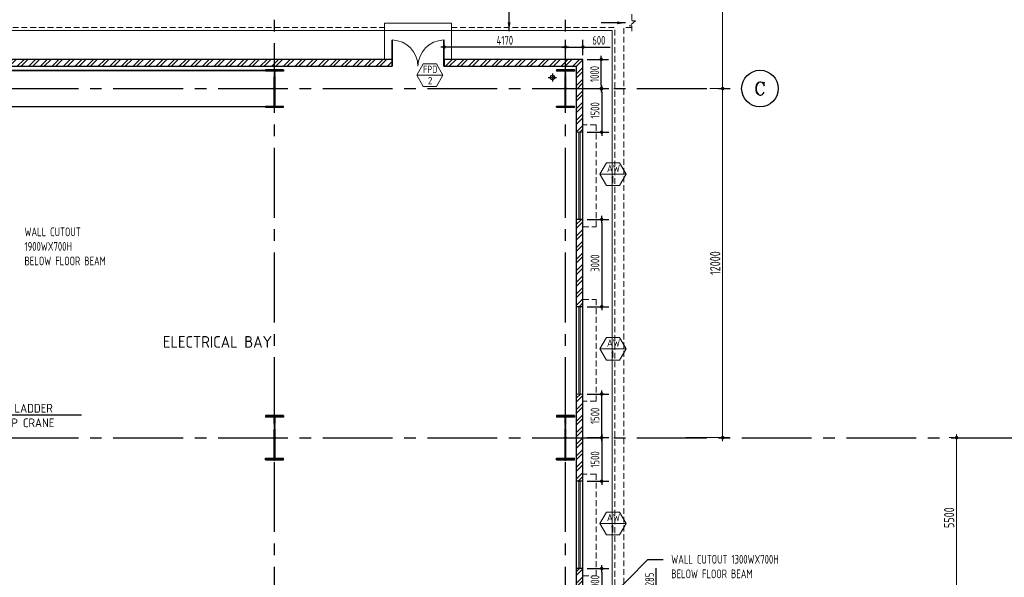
# Model space of a CAD drawing. Extents: x -7650383 to 4934791, y -114316 to 1826789.
# Tile 32 of 256: x 536573 to 570417, y -28777 to -9610. Entities that reach past the tile are written whole.
import ezdxf
from ezdxf.enums import TextEntityAlignment as Align

# ---------------------------------------------------------------- set-up
doc = ezdxf.new("R2010")
doc.units = 0
doc.header["$LTSCALE"] = 800
doc.header["$MEASUREMENT"] = 0
for name, pattern in [('1 NORTH ELEVATION$0$NORTH ELEVATION$0$HIDDEN', [0.375, 0.25, -0.125]), ('CENTER', [2, 1.25, -0.25, 0.25, -0.25]), ('CENTER2', [1.125, 0.75, -0.125, 0.125, -0.125]), ('DASHDOT', [1, 0.5, -0.25, 0, -0.25]), ('DASHED', [0.75, 0.5, -0.25])]:
    doc.linetypes.add(name, pattern=pattern)
doc.layers.get('0').update_dxf_attribs({"linetype": 'CONTINUOUS'})
for name, color, linetype, lineweight in [('2CON', 1, 'CONTINUOUS', 13), ('A-WIN TAG', 3, 'CONTINUOUS', 13), ('A-WIN TAG TEXT', 3, 'CONTINUOUS', 13), ('dimension line', 4, 'CONTINUOUS', 13), ('DOOR', 235, 'CONTINUOUS', 13), ('DRAIN', 251, 'DASHED', 13), ('LEADER', 4, 'CONTINUOUS', 15), ('PLINTH PROTECTION', 251, 'CONTINUOUS', 13), ('STAIR', 4, 'CONTINUOUS', 13), ('SUNSHADE', 2, '1 NORTH ELEVATION$0$NORTH ELEVATION$0$HIDDEN', 13), ('WALL HATCH', 251, 'CONTINUOUS', 13), ('WIN', 31, 'CONTINUOUS', 13)]:
    doc.layers.add(name, color=color, linetype=linetype, lineweight=lineweight)
for name, color, linetype in [('CL', 2, 'CENTER2'), ('COL', 1, 'CENTER'), ('DIM', 4, 'CONTINUOUS'), ('GRID', 8, 'CENTER'), ('HATCH', 9, 'CONTINUOUS'), ('RAINWATER', 2, 'CONTINUOUS'), ('TEXT', 3, 'CONTINUOUS'), ('VER BRACING', 2, 'DASHDOT'), ('WALL', 6, 'CONTINUOUS')]:
    doc.layers.add(name, color=color, linetype=linetype)
doc.styles.add('COMPLEX', font='complex')
doc.styles.add('ROMANS', font='ISO9.shx', dxfattribs={"width": 0.8})
doc.styles.get("Standard").update_dxf_attribs({"font": 'ISO9'})
doc.dimstyles.new('270-TA-100', dxfattribs={"dimscale": 150, "dimtxt": 400, "dimasz": 2, "dimexe": 0.75, "dimexo": 1, "dimgap": 1, "dimtad": 1, "dimdec": 0, "dimzin": 12, "dimdsep": 46, "dimtxsty": 'ROMANS', "dimcen": 0, "dimclrd": 256, "dimclre": 256, "dimclrt": 6, "dimadec": 1, "dimazin": 3, "dimtfac": 1, "dimtdec": 0, "dimtix": 1, "dimtmove": 2, "dimatfit": 0, "dimfxl": 1.25, "dimarcsym": 2})
doc.dimstyles.new('barka', dxfattribs={"dimscale": 100, "dimtxt": 3.5, "dimasz": 1.2, "dimexe": 2.5, "dimexo": 2.5, "dimgap": 0.8, "dimtad": 1, "dimdsep": 46, "dimtxsty": 'ROMANS', "dimblk": 'DDOT1', "dimcen": 0, "dimclrd": 256, "dimclre": 256, "dimclrt": 2, "dimadec": 0, "dimazin": 2, "dimtp": 0.1, "dimtm": 0.1, "dimtfac": 0.71, "dimtmove": 2, "dimatfit": 3, "dimlwd": -1, "dimlwe": -1, "dimarcsym": 0})
doc.dimstyles.new('barka INTERNAL DIM', dxfattribs={"dimscale": 100, "dimtxt": 3, "dimasz": 1.2, "dimexe": 2.5, "dimexo": 1.5, "dimgap": 0.8, "dimtad": 1, "dimdsep": 46, "dimtxsty": 'ROMANS', "dimblk": 'DDOT1', "dimcen": 0, "dimclrd": 256, "dimclre": 256, "dimclrt": 2, "dimadec": 0, "dimazin": 2, "dimtp": 0.1, "dimtm": 0.1, "dimtfac": 0.71, "dimtmove": 2, "dimatfit": 3, "dimlwd": -1, "dimlwe": -1, "dimarcsym": 0})
doc.dimstyles.get("Standard").update_dxf_attribs({"dimtxt": 0.18, "dimasz": 0.18, "dimexe": 0.18, "dimexo": 0.0625, "dimgap": 0.09, "dimtad": 0, "dimtih": 1, "dimtoh": 1, "dimdec": 4, "dimzin": 0, "dimdsep": 46, "dimtxsty": 'Standard', "dimcen": 0.09, "dimadec": 0, "dimazin": 0, "dimtfac": 1, "dimtdec": 4, "dimtofl": 0, "dimtmove": 0, "dimatfit": 3, "dimfxl": 1, "dimtolj": 1, "dimtzin": 0, "dimarcsym": 0})

# ---------------------------------------------------------------- blocks, each defined once
blk = doc.blocks.new('A$C1C927E47')
at = {"layer": 'COL'}
h = blk.add_hatch(dxfattribs=at)
h.set_pattern_fill('ANSI31', color=256, scale=100, style=0)
h.paths.add_polyline_path([(16, 0), (0, 0), (0, -710), (16, -710)])
h.paths.add_polyline_path([(16, 710), (0, 710), (0, 0), (16, 0)])
h.paths.add_polyline_path([(0, 710), (-16, 710), (-16, 0), (0, 0)])
h.paths.add_polyline_path([(0, 0), (-16, 0), (-16, -710), (0, -710)])
h.paths.add_polyline_path([(-310, -710), (-310, -760), (0, -760), (0, -710)])
h.paths.add_polyline_path([(310, -760), (310, -710), (0, -710), (0, -760)])
h.paths.add_polyline_path([(310, 710), (310, 760), (0, 760), (0, 710)])
h.paths.add_polyline_path([(-310, 760), (-310, 710), (0, 710), (0, 760)])
for p, q in [((310, 760), (-310, 760)), ((-310, 760), (-310, 710)), ((310, 710), (-310, 710)), ((-16, -710), (-16, 710)), ((16, -710), (16, 710)), ((310, 760), (310, 710)), ((-310, -710), (310, -710)), ((-310, -760), (-310, -710)), ((-310, -760), (310, -760)), ((310, -760), (310, -710))]:
    blk.add_line(p, q, dxfattribs=at)
at = {"layer": 'COL', "color": 2}
for p, q in [((0, -792), (0, 792)), ((44, 0), (-44, 0))]:
    blk.add_line(p, q, dxfattribs=at)
blk = doc.blocks.new('door- 2.5x2.1')
at = {"layer": 'DOOR'}
for points in [[(382879, 588916), (382879, 589647), (382861, 589647), (382861, 588916)], [(384305, 588916), (384305, 589647), (384323, 589647), (384323, 588916)]]:
    blk.add_lwpolyline(points, close=True, dxfattribs=at)
for centre, start, end in [((382850, 589657), 272.2093, 359.2412), ((384333, 589657), 180.7588, 267.7907)]:
    blk.add_arc(centre, 742, start, end, dxfattribs=at)
blk = doc.blocks.new('DDOT1')
blk.add_line((-1, 0), (1, 0))
at = {"const_width": 0.5}
blk.add_lwpolyline([(-0.25, 0, 1), (0.25, 0, 1)], format="xyb", close=True, dxfattribs=at)
blk = doc.blocks.new('*D104')
at = {"layer": 'DIM', "transparency": 16777216}
for p, q in [((556083, -23977), (556828, -23977)), ((556578, -24097), (556578, -25357)), ((556083, -25477), (556828, -25477))]:
    blk.add_line(p, q, dxfattribs=at)
at = {"layer": 'DIM', "transparency": 16777216, "xscale": 119.9999999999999, "yscale": 119.9999999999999, "zscale": 119.9999999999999}
for p, rotation in [((556578, -23977), 90), ((556578, -25477), 270)]:
    blk.add_blockref('DDOT1', p, dxfattribs=dict(at, rotation=rotation))
at = {"layer": 'DIM', "color": 2, "transparency": 16777216, "insert": (556348, -24727), "char_height": 300, "attachment_point": 5, "rotation": 90, "style": 'ROMANS'}
blk.add_mtext('1500', dxfattribs=at)
blk = doc.blocks.new('*D105')
at = {"layer": 'DIM', "transparency": 16777216}
for p, q in [((556083, -28477), (556828, -28477)), ((556578, -28597), (556578, -29357)), ((556083, -29477), (556828, -29477))]:
    blk.add_line(p, q, dxfattribs=at)
at = {"layer": 'DIM', "transparency": 16777216, "xscale": 119.9999999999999, "yscale": 119.9999999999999, "zscale": 119.9999999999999}
for p, rotation in [((556578, -28477), 90), ((556578, -29477), 270)]:
    blk.add_blockref('DDOT1', p, dxfattribs=dict(at, rotation=rotation))
at = {"layer": 'DIM', "color": 2, "transparency": 16777216, "insert": (556348, -28977), "char_height": 300, "attachment_point": 5, "rotation": 90, "style": 'ROMANS'}
blk.add_mtext('1000', dxfattribs=at)
blk = doc.blocks.new('GRD')
at = {"layer": 'CL', "linetype": 'Continuous'}
blk.add_circle((0, 419.99985), 419.99985, dxfattribs=at)
at = {"layer": 'CL', "color": 4, "style": 'COMPLEX'}
blk.add_attdef('GRD', text='', height=300, dxfattribs=at).set_placement((0, 419.99985), align=Align.MIDDLE)
blk = doc.blocks.new('*D106')
at = {"layer": 'dimension line', "transparency": 16777216}
for p, q in [((560479, 3523), (560985, 3523)), ((560735, 3403), (560735, -11857)), ((560479, -11977), (560985, -11977))]:
    blk.add_line(p, q, dxfattribs=at)
at = {"layer": 'dimension line', "transparency": 16777216, "xscale": 119.9999999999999, "yscale": 119.9999999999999, "zscale": 119.9999999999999}
for p, rotation in [((560735, 3523), 90), ((560735, -11977), 270)]:
    blk.add_blockref('DDOT1', p, dxfattribs=dict(at, rotation=rotation))
at = {"layer": 'dimension line', "color": 2, "transparency": 16777216, "insert": (560480, -4227), "char_height": 350, "attachment_point": 5, "rotation": 90, "style": 'ROMANS'}
blk.add_mtext('15500', dxfattribs=at)
blk = doc.blocks.new('*D107')
at = {"layer": 'DIM', "transparency": 16777216}
for p, q in [((556083, -10977), (556813, -10977)), ((556563, -11857), (556563, -11097)), ((556083, -11977), (556813, -11977))]:
    blk.add_line(p, q, dxfattribs=at)
at = {"layer": 'DIM', "transparency": 16777216, "xscale": 119.9999999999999, "yscale": 119.9999999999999, "zscale": 119.9999999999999}
for p, rotation in [((556563, -10977), 90), ((556563, -11977), 270)]:
    blk.add_blockref('DDOT1', p, dxfattribs=dict(at, rotation=rotation))
at = {"layer": 'DIM', "color": 2, "transparency": 16777216, "insert": (556333, -11477), "char_height": 300, "attachment_point": 5, "rotation": 90, "style": 'ROMANS'}
blk.add_mtext('1000', dxfattribs=at)
blk = doc.blocks.new('*D108')
at = {"layer": 'DIM', "transparency": 16777216}
for p, q in [((555333, -10827), (555333, -10299)), ((555933, -10827), (555933, -10299)), ((555453, -10549), (555813, -10549)), ((555933, -10549), (556867, -10549))]:
    blk.add_line(p, q, dxfattribs=at)
at = {"layer": 'DIM', "transparency": 16777216, "xscale": 119.9999999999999, "yscale": 119.9999999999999, "zscale": 119.9999999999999, "rotation": 180}
blk.add_blockref('DDOT1', (555333, -10549), dxfattribs=at)
at = {"layer": 'DIM', "transparency": 16777216, "xscale": 119.9999999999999, "yscale": 119.9999999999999, "zscale": 119.9999999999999}
blk.add_blockref('DDOT1', (555933, -10549), dxfattribs=at)
at = {"layer": 'DIM', "color": 2, "transparency": 16777216, "insert": (556479, -10319), "char_height": 300, "attachment_point": 5, "style": 'ROMANS'}
blk.add_mtext('600', dxfattribs=at)
blk = doc.blocks.new('A$C14326149')
at = {"layer": 'COL'}
h = blk.add_hatch(dxfattribs=at)
h.set_pattern_fill('ANSI31', color=256, scale=100, style=0)
h.paths.add_polyline_path([(310, 640), (0, 640), (0, 600), (310, 600)])
h.paths.add_polyline_path([(0, 600), (0, 640), (-310, 640), (-310, 600)])
h.paths.add_polyline_path([(0, -640), (0, -600), (-310, -600), (-310, -640)])
h.paths.add_polyline_path([(0, -600), (0, -640), (310, -640), (310, -600)])
h.paths.add_polyline_path([(-16, 0), (0, 0), (0, 600), (-16, 600)])
h.paths.add_polyline_path([(0, 0), (16, 0), (16, 600), (0, 600)])
h.paths.add_polyline_path([(16, 0), (0, 0), (0, -600), (16, -600)])
h.paths.add_polyline_path([(-16, -600), (0, -600), (0, 0), (-16, 0)])
for p, q in [((310, 640), (-310, 640)), ((-310, 640), (-310, 600)), ((310, 600), (-310, 600)), ((-16, -600), (-16, 600)), ((16, -600), (16, 600)), ((310, 640), (310, 600)), ((-310, -600), (310, -600)), ((-310, -640), (-310, -600)), ((-310, -640), (310, -640)), ((310, -640), (310, -600))]:
    blk.add_line(p, q, dxfattribs=at)
at = {"layer": 'COL', "color": 2}
for p, q in [((0, -672), (0, 672)), ((44, 0), (-44, 0))]:
    blk.add_line(p, q, dxfattribs=at)
blk = doc.blocks.new('*D116')
at = {"layer": 'DIM', "transparency": 16777216}
for p, q in [((556083, -22477), (556828, -22477)), ((556578, -23857), (556578, -22597)), ((556083, -23977), (556828, -23977))]:
    blk.add_line(p, q, dxfattribs=at)
at = {"layer": 'DIM', "transparency": 16777216, "xscale": 119.9999999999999, "yscale": 119.9999999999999, "zscale": 119.9999999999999}
for p, rotation in [((556578, -22477), 90), ((556578, -23977), 270)]:
    blk.add_blockref('DDOT1', p, dxfattribs=dict(at, rotation=rotation))
at = {"layer": 'DIM', "color": 2, "transparency": 16777216, "insert": (556348, -23227), "char_height": 300, "attachment_point": 5, "rotation": 90, "style": 'ROMANS'}
blk.add_mtext('1500', dxfattribs=at)
blk = doc.blocks.new('*D117')
at = {"layer": 'dimension line', "transparency": 16777216}
for p, q in [((560289, -11977), (560985, -11977)), ((560735, -12097), (560735, -23857)), ((559470, -23977), (560985, -23977))]:
    blk.add_line(p, q, dxfattribs=at)
at = {"layer": 'dimension line', "transparency": 16777216, "xscale": 119.9999999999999, "yscale": 119.9999999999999, "zscale": 119.9999999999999}
for p, rotation in [((560735, -11977), 90), ((560735, -23977), 270)]:
    blk.add_blockref('DDOT1', p, dxfattribs=dict(at, rotation=rotation))
at = {"layer": 'dimension line', "color": 2, "transparency": 16777216, "insert": (560480, -17977), "char_height": 350, "attachment_point": 5, "rotation": 90, "style": 'ROMANS'}
blk.add_mtext('12000', dxfattribs=at)
blk = doc.blocks.new('*D118')
at = {"layer": 'DIM', "transparency": 16777216}
for p, q in [((556083, -11977), (556828, -11977)), ((556578, -12097), (556578, -13357)), ((556083, -13477), (556828, -13477))]:
    blk.add_line(p, q, dxfattribs=at)
at = {"layer": 'DIM', "transparency": 16777216, "xscale": 119.9999999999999, "yscale": 119.9999999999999, "zscale": 119.9999999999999}
for p, rotation in [((556578, -11977), 90), ((556578, -13477), 270)]:
    blk.add_blockref('DDOT1', p, dxfattribs=dict(at, rotation=rotation))
at = {"layer": 'DIM', "color": 2, "transparency": 16777216, "insert": (556348, -12727), "char_height": 300, "attachment_point": 5, "rotation": 90, "style": 'ROMANS'}
blk.add_mtext('1500', dxfattribs=at)
blk = doc.blocks.new('*D119')
at = {"layer": 'DIM', "transparency": 16777216}
for p, q in [((556083, -16477), (556828, -16477)), ((556578, -16597), (556578, -19357)), ((556083, -19477), (556828, -19477))]:
    blk.add_line(p, q, dxfattribs=at)
at = {"layer": 'DIM', "transparency": 16777216, "xscale": 119.9999999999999, "yscale": 119.9999999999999, "zscale": 119.9999999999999}
for p, rotation in [((556578, -16477), 90), ((556578, -19477), 270)]:
    blk.add_blockref('DDOT1', p, dxfattribs=dict(at, rotation=rotation))
at = {"layer": 'DIM', "color": 2, "transparency": 16777216, "insert": (556348, -17977), "char_height": 300, "attachment_point": 5, "rotation": 90, "style": 'ROMANS'}
blk.add_mtext('3000', dxfattribs=at)
blk = doc.blocks.new('*D222')
at = {"layer": 'dimension line', "transparency": 16777216}
for p, q in [((568689, -23977), (568526, -23977)), ((568776, -24097), (568776, -29357)), ((568689, -29477), (568526, -29477))]:
    blk.add_line(p, q, dxfattribs=at)
at = {"layer": 'dimension line', "transparency": 16777216, "xscale": 119.9999999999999, "yscale": 119.9999999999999, "zscale": 119.9999999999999}
for p, rotation in [((568776, -23977), 90), ((568776, -29477), 270)]:
    blk.add_blockref('DDOT1', p, dxfattribs=dict(at, rotation=rotation))
at = {"layer": 'dimension line', "color": 2, "transparency": 16777216, "insert": (568521, -26727), "char_height": 350, "attachment_point": 5, "rotation": 90, "style": 'ROMANS'}
blk.add_mtext('5500', dxfattribs=at)
blk = doc.blocks.new('*D513')
at = {"layer": 'DIM', "transparency": 16777216}
for p, q in [((551164, -10827), (551164, -10299)), ((555333, -10827), (555333, -10299)), ((555213, -10549), (551284, -10549))]:
    blk.add_line(p, q, dxfattribs=at)
at = {"layer": 'DIM', "transparency": 16777216, "xscale": 119.9999999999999, "yscale": 119.9999999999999, "zscale": 119.9999999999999, "rotation": 180}
blk.add_blockref('DDOT1', (551164, -10549), dxfattribs=at)
at = {"layer": 'DIM', "transparency": 16777216, "xscale": 119.9999999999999, "yscale": 119.9999999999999, "zscale": 119.9999999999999}
blk.add_blockref('DDOT1', (555333, -10549), dxfattribs=at)
at = {"layer": 'DIM', "color": 2, "transparency": 16777216, "insert": (553249, -10319), "char_height": 300, "attachment_point": 5, "style": 'ROMANS'}
blk.add_mtext('4170', dxfattribs=at)
blk = doc.blocks.new('*D514')
at = {"layer": 'DIM', "transparency": 16777216}
for p, q in [((558455, -29357), (558455, -28460)), ((556083, -29477), (558705, -29477)), ((556083, -29763), (558705, -29763)), ((558455, -29763), (558455, -29477)), ((558455, -29883), (558455, -30003))]:
    blk.add_line(p, q, dxfattribs=at)
at = {"layer": 'DIM', "transparency": 16777216, "xscale": 119.9999999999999, "yscale": 119.9999999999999, "zscale": 119.9999999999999}
for p, rotation in [((558455, -29477), 270), ((558455, -29763), 90)]:
    blk.add_blockref('DDOT1', p, dxfattribs=dict(at, rotation=rotation))
at = {"layer": 'DIM', "color": 2, "transparency": 16777216, "insert": (558225, -28849), "char_height": 300, "attachment_point": 5, "rotation": 90, "style": 'ROMANS'}
blk.add_mtext('285', dxfattribs=at)

msp = doc.modelspace()

# ---------------------------------------------------------------- hatches: boundary and pattern name
at = {"layer": 'WALL HATCH'}
h = msp.add_hatch(dxfattribs=at)
h.set_pattern_fill('ANSI32', color=256, scale=750, style=0)
h.paths.add_polyline_path([(484563.3, -49897.4), (484563.3, -50127.4), (489333.3, -50127.4), (489333.3, -49897.4)])
h.paths.add_polyline_path([(473083.3, -49897.4), (473083.3, -50127.4), (474103.3, -50127.4), (474103.3, -49897.4)])
h.paths.add_polyline_path([(461963.3, -34477.4), (461733.3, -34477.4), (461733.3, -37477.5), (461963.3, -37477.5)])
h.paths.add_polyline_path([(461733.3, -31477.4), (461963.3, -31477.4), (461963.3, -28477.4), (461733.3, -28477.4)])
h.paths.add_polyline_path([(461733.3, -43977.4), (461963.3, -43977.4), (461963.3, -40477.5), (461733.3, -40477.5)])
h.paths.add_polyline_path([(461963.3, -46977.4), (461733.3, -46977.4), (461733.3, -50127.4), (464583.3, -50127.4), (464583.3, -49897.4), (461963.3, -49897.4)])
h.paths.add_polyline_path([(462448.3, -18556.9), (462218.3, -18556.9), (462218.3, -22827.4), (461733.3, -22827.4), (461733.3, -25477.4), (461963.3, -25477.4), (461963.3, -23057.4), (462448.3, -23057.4)])
h.paths.add_polyline_path([(463448.3, -10977.4), (463448.3, -11207.4), (465428.3, -11207.4), (465428.3, -10977.4)])
h.paths.add_polyline_path([(462848.3, -11207.4), (462848.3, -10977.4), (461733.3, -10977.4), (461733.3, -12977.4), (462218.3, -12977.4), (462218.3, -17356.9), (462448.3, -17356.9), (462448.3, -12747.4), (461963.3, -12747.4), (461963.3, -11207.4)])
h.paths.add_polyline_path([(555933.3, -33177.4), (555703.3, -33177.4), (555703.3, -34007.4), (555933.3, -34007.4), (555933.3, -28477.4), (555703.3, -28477.4), (555703.3, -30177.4), (555933.3, -30177.4)])
h.paths.add_polyline_path([(549833.3, -49897.4), (549833.3, -50127.4), (550833.3, -50127.4), (550833.3, -49897.4), (553833.3, -49897.4), (553833.3, -50127.4), (555933.3, -50127.4), (555933.3, -48947.4), (555703.3, -48947.4), (555703.3, -49897.4), (540133.3, -49897.4), (540133.3, -50127.4), (546833.3, -50127.4), (546833.3, -49897.4)])
h.paths.add_polyline_path([(480333.2, -11207.4), (480333.2, -10977.4), (482833.2, -10977.4), (482833.2, -11207.4), (487333.3, -11207.4), (487333.3, -10977.4), (473933.3, -10977.4), (473933.3, -11207.4), (475833.3, -11207.4), (475833.3, -10977.4), (478333.3, -10977.4), (478333.3, -11207.4)])
h.paths.add_polyline_path([(532833.3, -10977.4), (532833.3, -11207.4), (547734.4, -11207.4), (547734.4, -10977.4), (491333.3, -10977.4), (491333.3, -11207.4), (495833.3, -11207.4), (495833.3, -10977.4), (498333.3, -10977.4), (498333.3, -11207.4), (500333.2, -11207.4), (500333.2, -10977.4), (502833.2, -10977.4), (502833.2, -11207.4), (525833.4, -11207.4), (525833.4, -10977.4), (528333.4, -10977.4), (528333.4, -11207.4), (530333.3, -11207.4), (530333.3, -10977.4)])
h.paths.add_polyline_path([(529833.4, -50127.4), (529833.4, -49897.4), (532833.4, -49897.4), (532833.4, -50127.4), (538333.3, -50127.4), (538333.3, -49897.4), (511333.3, -49897.4), (511333.3, -50127.4), (515833.4, -50127.4), (515833.4, -49897.4), (518833.4, -49897.4), (518833.4, -50127.4), (519833.4, -50127.4), (519833.4, -49897.4), (522833.4, -49897.4), (522833.4, -50127.4), (525833.4, -50127.4), (525833.4, -49897.4), (528833.4, -49897.4), (528833.4, -50127.4)])
h.paths.add_polyline_path([(553833.3, -11207.4), (553833.3, -10977.4)], flags=17)
h.paths.add_polyline_path([(553833.3, -11207.4), (555703.3, -11207.4), (555703.3, -12747.4), (555703.3, -12747.4), (555703.3, -23057.4), (555703.3, -23057.4), (555703.3, -28477.4), (555703.3, -25477.4), (555933.3, -25477.4), (555933.3, -22827.4), (555933.3, -22827.4), (555933.3, -22477.4), (555703.3, -22477.4), (555703.3, -19477.4), (555933.3, -19477.4), (555933.3, -16477.4), (555703.3, -16477.4), (555703.3, -13477.4), (555933.3, -13477.4), (555933.3, -12977.4), (555933.3, -12977.4), (555933.3, -10977.4), (551163.8, -10977.4), (551163.8, -11207.4)])
h.paths.add_polyline_path([(549362.8, -11207.4), (549362.8, -10977.4), (547734.4, -10977.4), (547734.4, -11207.4)])

# ---------------------------------------------------------------- linework, layer by layer
msp.add_line((534983.5, -23191.2), (538700.1, -23191.2))
at = {"layer": '2CON'}
for p, q in [((551121.2, -11516), (550221.2, -11516)), ((556514.5, -14922.5), (557414.5, -14922.5)), ((556514.5, -20922.5), (557414.5, -20922.5)), ((556514.5, -26922.5), (557414.5, -26922.5))]:
    msp.add_line(p, q, dxfattribs=at)
at = {"layer": 'A-WIN TAG'}
for points in [[(550446.2, -11126.3), (550221.2, -11516), (550446.2, -11905.7), (550896.2, -11905.7), (551121.2, -11516), (550896.2, -11126.3)], [(557189.5, -14532.8), (557414.5, -14922.5), (557189.5, -15312.2), (556739.5, -15312.2), (556514.5, -14922.5), (556739.5, -14532.8)], [(557189.5, -20532.8), (557414.5, -20922.5), (557189.5, -21312.2), (556739.5, -21312.2), (556514.5, -20922.5), (556739.5, -20532.8)], [(557189.5, -26532.8), (557414.5, -26922.5), (557189.5, -27312.2), (556739.5, -27312.2), (556514.5, -26922.5), (556739.5, -26532.8)]]:
    msp.add_lwpolyline(points, close=True, dxfattribs=at)
at = {"layer": 'CL'}
for p, q in [((554883.3, -11459.8), (554883.3, -11734.9)), ((554743.4, -11597.4), (555023.2, -11597.4))]:
    msp.add_line(p, q, dxfattribs=at)
at = {"layer": 'DRAIN', "ltscale": 0.5}
msp.add_lwpolyline([(557612.8, -9422), (557612.8, -9646), (557744.4, -9646), (557524.4, -9824.7), (557612.8, -9824.7), (557612.8, -10009.6)], dxfattribs=at)
at = {"layer": 'DRAIN', "ltscale": 0.5, "flags": 128}
for points in [[(491333.3, -9877.4), (549111.8, -9877.4)], [(551411.8, -9877.4), (557033.3, -9877.4), (557033.3, -32677.4), (567283.3, -32677.4), (567283.3, -45927.6)], [(557612.8, -9877.4), (557333.3, -9877.4), (557333.3, -32377.4), (567583.3, -32377.4), (567583.3, -45927.6)]]:
    msp.add_lwpolyline(points, dxfattribs=at)
at = {"layer": 'GRID', "linetype": 'CENTER2', "ltscale": 4}
for p, q in [((545333.3, -59615), (545333.3, 18980.4)), ((555333.3, -59615), (555333.3, 18980.4)), ((453390.3, -11977.4), (561388.2, -11977.4)), ((453390.3, -23977.4), (572433.7, -23977.4))]:
    msp.add_line(p, q, dxfattribs=at)
at = {"layer": 'PLINTH PROTECTION', "flags": 128}
for points in [[(491333.3, -9977.4), (549111.8, -9977.4)], [(551411.8, -9977.4), (556933.3, -9977.4), (556933.3, -32777.4), (567183.3, -32777.4), (567183.3, -45927.6)]]:
    msp.add_lwpolyline(points, dxfattribs=at)
at = {"layer": 'RAINWATER'}
msp.add_circle((554883.3, -11597.4), 75, dxfattribs=at)
at = {"layer": 'STAIR'}
for p, q in [((551411.8, -9727.4), (549111.8, -9727.4)), ((549111.8, -9727.4), (549111.8, -10977.4)), ((551411.8, -9727.4), (551411.8, -10977.4)), ((551411.8, -9977.4), (549111.8, -9977.4))]:
    msp.add_line(p, q, dxfattribs=at)
at = {"layer": 'SUNSHADE'}
for points in [[(555933.3, -16727.4), (556383.3, -16727.4), (556383.3, -13227.4), (555933.3, -13227.4)], [(555933.3, -19227.4), (556383.3, -19227.4), (556383.3, -22727.4), (555933.3, -22727.4)], [(555933.3, -28727.4), (556383.3, -28727.4), (556383.3, -25227.4), (555933.3, -25227.4)]]:
    msp.add_lwpolyline(points, dxfattribs=at)
at = {"layer": 'VER BRACING', "color": 7, "const_width": 50}
for points in [[(534643.3, -11357.4), (545023.3, -11357.4)], [(534643.3, -12597.4), (545023.3, -12597.4)]]:
    msp.add_lwpolyline(points, dxfattribs=at)
at = {"layer": 'WALL'}
for p, q in [((549362.8, -10977.4), (491333.3, -10977.4)), ((549362.8, -10977.4), (549362.8, -11207.4)), ((549362.8, -10977.4), (549362.8, -11207.4)), ((555933.3, -10977.4), (551163.8, -10977.4)), ((551163.8, -10977.4), (551163.8, -11037.4)), ((551163.8, -10977.4), (551163.8, -11207.4)), ((555933.3, -33777.4), (555933.3, -10977.4)), ((491333.3, -11207.4), (549362.8, -11207.4)), ((551163.8, -11207.4), (555703.3, -11207.4)), ((555703.3, -11207.4), (555703.3, -34007.4)), ((555933.3, -16477.4), (555703.3, -16477.4)), ((555933.3, -19477.4), (555703.3, -19477.4)), ((555933.3, -25477.4), (555703.3, -25477.4)), ((555933.3, -28477.4), (555703.3, -28477.4))]:
    msp.add_line(p, q, dxfattribs=at)
at = {"layer": 'WIN'}
for p, q in [((555793.3, -16477.4), (555793.3, -13477.4)), ((555843.3, -16477.4), (555843.3, -13477.4)), ((555793.3, -19477.4), (555793.3, -22477.4)), ((555843.3, -19477.4), (555843.3, -22477.4)), ((555793.3, -28477.4), (555793.3, -25477.4)), ((555843.3, -28477.4), (555843.3, -25477.4))]:
    msp.add_line(p, q, dxfattribs=at)
for points in [[(555933.3, -13477.4), (555703.3, -13477.4), (555703.3, -16477.4), (555933.3, -16477.4)], [(555933.3, -22477.4), (555703.3, -22477.4), (555703.3, -19477.4), (555933.3, -19477.4)], [(555933.3, -25477.4), (555703.3, -25477.4), (555703.3, -28477.4), (555933.3, -28477.4)]]:
    msp.add_lwpolyline(points, close=True, dxfattribs=at)

# ---------------------------------------------------------------- block references
at = {"layer": 'DIM'}
for p in [(545333.3, -11977.4), (555333.3, -11977.4)]:
    msp.add_blockref('A$C14326149', p, dxfattribs=at)
ref = msp.add_blockref('GRD', (562018.2, -11347.4), dxfattribs=dict(at, xscale=1.5, yscale=1.5, zscale=1.5, rotation=180))
ref.add_attrib('GRD', 'C', dxfattribs={"layer": 'CL', "color": 4, "height": 450, "style": 'COMPLEX'}).set_placement((562018.2, -11977.4), align=Align.MIDDLE)
at = {"layer": 'DOOR', "xscale": -1.230769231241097, "yscale": 1.230769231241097, "zscale": 1.230769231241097, "rotation": 180}
msp.add_blockref('door- 2.5x2.1', (78149.9, 714512), dxfattribs=at)
at = {"layer": 'HATCH'}
for p in [(545333.3, -23977.4), (555333.3, -23977.4)]:
    msp.add_blockref('A$C1C927E47', p, dxfattribs=at)

# ---------------------------------------------------------------- texts
at = {"layer": 'A-WIN TAG'}
for s, p in [('AW', (556984.2, -14722.5)), ('1', (556953, -15108.4)), ('AW', (556984.2, -20722.5)), ('1', (556953, -21108.4)), ('AW', (556984.2, -26722.5)), ('1', (556953, -27108.4))]:
    msp.add_text(s, height=250, dxfattribs=at).set_placement(p, align=Align.MIDDLE)
at = {"layer": 'A-WIN TAG TEXT', "width": 0.8}
msp.add_text('FPD', height=250, dxfattribs=at).set_placement((550682.6, -11316.1), align=Align.MIDDLE)
at = {"layer": 'A-WIN TAG TEXT'}
msp.add_text('2', height=250, dxfattribs=at).set_placement((550682.8, -11701.9), align=Align.MIDDLE)
at = {"layer": 'TEXT', "style": 'ROMANS'}
msp.add_text('ELECTRICAL BAY', height=400, dxfattribs=at).set_placement((541497, -20884.7))
at = {"layer": 'TEXT', "char_height": 300, "attachment_point": 1, "style": 'ROMANS'}
for s, insert, width in [('\\pi601.79;STAIRCASE \\P\\pi304.65;EL(±)0.0M TO \\P\\pi653.22;EL(+)9.0M', (530796.6, -12686.6, 207.7), 3089.297), ('WALL CUTOUT 1900WX700H\\PBELOW FLOOR BEAM', (536737.1, -16752.6), 3089.297), ('WALL CUTOUT 1300WX700H\\PBELOW FLOOR BEAM', (558967.5, -28008.6), 4894.994)]:
    msp.add_mtext(s, dxfattribs=dict(at, insert=insert, width=width))
at = {"layer": 'TEXT', "insert": (534975.4, -22817), "char_height": 300, "width": 3862.628, "attachment_point": 1}
msp.add_mtext('\\pi388.46;CAGE LADDER \\P\\pi102.74;TO  BFP CRANE ', dxfattribs=at)

# ---------------------------------------------------------------- dimensions: what is measured, and where the dimension line sits
at = {"layer": 'DIM'}
dim = msp.add_linear_dim(base=(551163.8005, -10549.426), p1=(555333.3079, -10977.3725), p2=(551163.8005, -10977.3725), dimstyle='barka INTERNAL DIM', override={"dimdec": 0, "dimtmove": 0}, dxfattribs=at)
dim.commit()
dim.dimension.update_dxf_attribs({"geometry": '*D513', "text_midpoint": (553248.5542, -10319.426)})
dim = msp.add_linear_dim(base=(555333.3, -10549.4), p1=(555933.3, -10977.4), p2=(555333.3, -10977.4), dimstyle='barka INTERNAL DIM', override={"dimdec": 0, "dimtmove": 0}, dxfattribs=at)
dim.commit()
dim.dimension.update_dxf_attribs({"geometry": '*D108', "text_midpoint": (556478.6, -10549.4), "dimtype": 160})
for base, p1, p2, angle, picture, middle in [((556562.9, -10977.4), (555933.3, -11977.4), (555933.3, -10977.4), 90, '*D107', (556332.9, -11477.4)), ((556577.6, -13477.4), (555933.3, -11977.4), (555933.3, -13477.4), 90, '*D118', (556347.6, -12727.4)), ((556577.6, -19477.4), (555933.3, -16477.4), (555933.3, -19477.4), 90, '*D119', (556347.6, -17977.4)), ((556577.6, -22477.4), (555933.3, -23977.4), (555933.3, -22477.4), 270, '*D116', (556347.6, -23227.4)), ((556577.6, -25477.4), (555933.3, -23977.4), (555933.3, -25477.4), 90, '*D104', (556347.6, -24727.4)), ((556577.6, -29477.4), (555933.3, -28477.4), (555933.3, -29477.4), 90, '*D105', (556347.6, -28977.4)), ((558454.8, -29477.4), (555933.3, -29762.5), (555933.3, -29477.4), 90, '*D514', (558224.8, -28848.8))]:
    dim = msp.add_linear_dim(base=base, p1=p1, p2=p2, angle=angle, dimstyle='barka INTERNAL DIM', override={"dimdec": 0, "dimtmove": 0}, dxfattribs=at)
    dim.commit()
    dim.dimension.update_dxf_attribs({"geometry": picture, "text_midpoint": middle})
at = {"layer": 'dimension line'}
for base, p1, p2, picture, middle in [((560734.5, -11977.4), (560229.3, 3522.6), (560229.3, -11977.4), '*D106', (560479.5, -4227.4)), ((560734.5, -23977.4), (560038.6, -11977.4), (559220.2, -23977.4), '*D117', (560479.5, -17977.4)), ((568776, -29477.4), (568939.3, -23977.4), (568939.3, -29477.4), '*D222', (568521, -26727.4))]:
    dim = msp.add_linear_dim(base=base, p1=p1, p2=p2, angle=90, dimstyle='barka', override={"dimdec": 0, "dimtmove": 0}, dxfattribs=at)
    dim.commit()
    dim.dimension.update_dxf_attribs({"geometry": picture, "text_midpoint": middle})

# ---------------------------------------------------------------- leaders
at = {"layer": 'HATCH'}
msp.add_leader([(555933.3, -30413.4), (558166.5, -28169.4), (558690.2, -28169.4)], dimstyle='Standard', override={"dimtxt": 350, "dimasz": 300, "dimexe": 0, "dimexo": 0, "dimgap": 100, "dimtad": 0, "dimtih": 0, "dimtoh": 0, "dimdec": 0, "dimtxsty": 'ROMANS', "dimcen": 0, "dimclrd": 9, "dimclre": 9, "dimclrt": 256, "dimtdec": 0, "dimtix": 1, "dimtofl": 1, "dimatfit": 0}, dxfattribs=at)
at = {"layer": 'LEADER'}
msp.add_leader([(553394.7, -10002.4), (553394.7, -7235.9), (552127.2, -7235.9)], dimstyle='270-TA-100', dxfattribs=at)
at = {"layer": 'PLINTH PROTECTION'}
msp.add_leader([(557399.6, -9718.2), (556559, -9718.2)], dimstyle='Standard', override={"dimtxt": 350, "dimasz": 300, "dimexe": 0, "dimexo": 0, "dimgap": 100, "dimtad": 0, "dimtih": 0, "dimtoh": 0, "dimdec": 0, "dimtxsty": 'ROMANS', "dimcen": 0, "dimclrd": 9, "dimclre": 9, "dimclrt": 256, "dimtdec": 0, "dimtix": 1, "dimtofl": 1, "dimatfit": 0}, dxfattribs=at)

doc.saveas('drawing.dxf')
